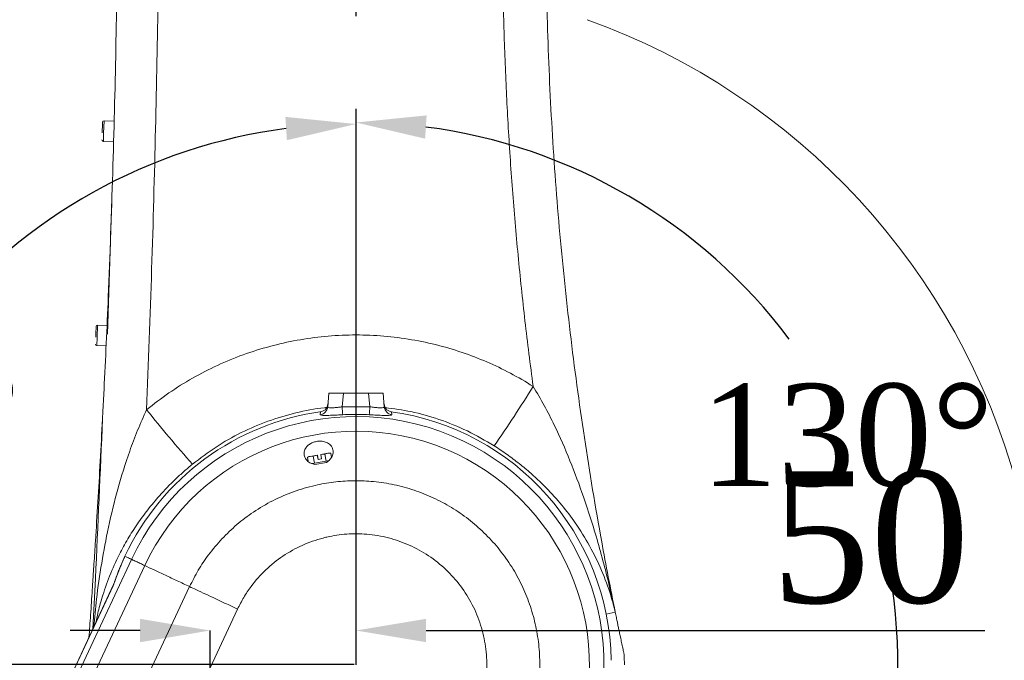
# Model space of a CAD drawing. Header units: millimetres. Extents: x 739 to 2567, y 424 to 1289.
# Tile 25 of 58: x 1993 to 2027, y 1128 to 1150. Entities that reach past the tile are written whole.
import ezdxf

# ---------------------------------------------------------------- set-up
doc = ezdxf.new("R2010")
doc.units = ezdxf.units.MM
doc.header["$PDSIZE"] = -1
doc.linetypes.add('CENTER2', pattern=[28.575, 19.05, -3.175, 3.175, -3.175])
doc.layers.add('5', color=7, linetype='Continuous', lineweight=35)
doc.styles.add('SLDTEXTSTYLE0', font='TXT', dxfattribs={"width": 0.7})
doc.styles.get("Standard").update_dxf_attribs({"font": 'times.ttf'})
doc.dimstyles.new('ISO-25', dxfattribs={"dimtxt": 3.5, "dimasz": 2.5, "dimexe": 1.25, "dimexo": 0.625, "dimtad": 1, "dimdec": 0, "dimlfac": 10, "dimtxsty": 'Standard', "dimcen": 2.5, "dimadec": 0, "dimazin": 0, "dimtfac": 1, "dimtmove": 0, "dimatfit": 3, "dimfxl": 1, "dimarcsym": 0})
doc.dimstyles.new('SLDDIMSTYLE3', dxfattribs={"dimtxt": 3.5, "dimasz": 2.4, "dimexe": 0, "dimexo": 0.0625, "dimgap": 0.875, "dimtad": 2, "dimlfac": 2, "dimrnd": 1e-09, "dimzin": 12, "dimdsep": 46, "dimtxsty": 'SLDTEXTSTYLE0', "dimsah": 1, "dimcen": 0.09, "dimadec": 0, "dimazin": 3, "dimtfac": 1, "dimtdec": 3, "dimtofl": 0, "dimtmove": 0, "dimatfit": 3, "dimfxl": 1, "dimfrac": 2, "dimtolj": 1, "dimtzin": 12, "dimarcsym": 0})

# ---------------------------------------------------------------- blocks, each defined once
blk = doc.blocks.new('*D121')
at = {"layer": '5', "color": 0, "lineweight": -2}
for p, q in [((1997.599, 1128.967), (1995.199, 1128.967)), ((1999.999, 1080.259), (1999.999, 1128.967)), ((2004.999, 1127.859), (2004.999, 1128.967)), ((2007.399, 1128.967), (2026.553, 1128.967))]:
    blk.add_line(p, q, dxfattribs=at)
at = {"layer": '5', "color": 0}
for points in [[(1997.599, 1128.567), (1997.599, 1129.367), (1999.999, 1128.967)], [(2007.399, 1129.367), (2007.399, 1128.567), (2004.999, 1128.967)]]:
    blk.add_solid(points, dxfattribs=at)
at = {"layer": 'Defpoints', "color": 0}
for p in [(1999.999, 1128.967), (2004.999, 1127.797), (1999.999, 1080.197)]:
    blk.add_point(p, dxfattribs=at)
at = {"layer": '5', "color": 0, "lineweight": 5, "insert": (2022.633, 1134.419), "char_height": 4.5, "attachment_point": 2}
blk.add_mtext('\\A1;50', dxfattribs=at)
blk = doc.blocks.new('*D122')
at = {"layer": '5', "color": 0, "lineweight": -2}
for p, q in [((2004.937, 1181.797), (1961.979, 1181.797)), ((1961.979, 1130.197), (1961.979, 1179.397)), ((2004.937, 1127.797), (1961.979, 1127.797))]:
    blk.add_line(p, q, dxfattribs=at)
at = {"layer": '5', "color": 0}
for points in [[(1962.379, 1179.397), (1961.579, 1179.397), (1961.979, 1181.797)], [(1961.579, 1130.197), (1962.379, 1130.197), (1961.979, 1127.797)]]:
    blk.add_solid(points, dxfattribs=at)
at = {"layer": 'Defpoints', "color": 0}
for p in [(1961.979, 1181.797), (2004.999, 1181.797), (2004.999, 1127.797)]:
    blk.add_point(p, dxfattribs=at)
at = {"layer": '5', "color": 0, "lineweight": 5, "insert": (1956.526, 1154.797), "char_height": 4.5, "attachment_point": 2, "rotation": 90}
blk.add_mtext('\\A1;540', dxfattribs=at)
blk = doc.blocks.new('*D126')
at = {"layer": '5', "color": 0, "lineweight": -2}
for p, q in [((2005.062, 1251.877), (2144.149, 1251.877)), ((2144.149, 1249.477), (2144.149, 1082.197)), ((2011.062, 1079.797), (2144.149, 1079.797))]:
    blk.add_line(p, q, dxfattribs=at)
at = {"layer": '5', "color": 0}
for points in [[(2144.549, 1249.477), (2143.749, 1249.477), (2144.149, 1251.877)], [(2143.749, 1082.197), (2144.549, 1082.197), (2144.149, 1079.797)]]:
    blk.add_solid(points, dxfattribs=at)
at = {"layer": 'Defpoints', "color": 0}
for p in [(2004.999, 1251.877), (2011, 1079.797), (2144.149, 1079.797)]:
    blk.add_point(p, dxfattribs=at)
at = {"layer": '5', "color": 0, "lineweight": 5, "insert": (2138.683, 1165.837), "char_height": 4.5, "attachment_point": 2, "rotation": 90}
blk.add_mtext('\\A1;1720.8', dxfattribs=at)
blk = doc.blocks.new('*D129')
at = {"color": 0, "lineweight": -2}
for p, q in [((2010.899, 1197.897), (1868.956, 1197.897)), ((1869.956, 1195.497), (1869.956, 1142.551)), ((1869.956, 1082.997), (1869.956, 1135.942)), ((1984.489, 1080.597), (1868.956, 1080.597))]:
    blk.add_line(p, q, dxfattribs=at)
at = {"color": 0}
for points in [[(1870.356, 1195.497), (1869.556, 1195.497), (1869.956, 1197.897)], [(1869.556, 1082.997), (1870.356, 1082.997), (1869.956, 1080.597)]]:
    blk.add_solid(points, dxfattribs=at)
at = {"layer": 'Defpoints', "color": 0}
for p in [(2010.899, 1197.897), (1869.956, 1080.597), (1984.489, 1080.597)]:
    blk.add_point(p, dxfattribs=at)
at = {"color": 0, "lineweight": 5, "insert": (1869.956, 1139.247), "char_height": 3.5, "attachment_point": 5}
blk.add_mtext('1181', dxfattribs=at)
blk = doc.blocks.new('*D132')
at = {"color": 0, "lineweight": -2}
for start, end in [(97.4283, 140.8941), (164.0969, 182.5717)]:
    blk.add_arc((2004.999, 1127.797), 18.525, start, end, dxfattribs=at)
at = {"color": 0}
for points in [[(2002.63, 1145.767), (2002.578, 1146.565), (2004.999, 1146.321)], [(1986.095, 1126.922), (1986.891, 1127.009), (1986.756, 1124.58)]]:
    blk.add_solid(points, dxfattribs=at)
at = {"layer": 'Defpoints', "color": 0}
for p in [(2004.999, 1181.797), (1994.82, 1143.274), (2004.999, 1127.797), (2004.999, 1127.797), (1882.804, 1106.25)]:
    blk.add_point(p, dxfattribs=at)
at = {"color": 0, "lineweight": 5, "insert": (1988.478, 1136.177), "char_height": 3.5, "attachment_point": 5}
blk.add_mtext('100%%d', dxfattribs=at)
blk = doc.blocks.new('*D147')
at = {"color": 0, "lineweight": -2}
for start, end in [(36.9052, 82.5925), (327.4075, 14.1667)]:
    blk.add_arc((2004.999, 1127.797), 18.577, start, end, dxfattribs=at)
at = {"color": 0}
for points in [[(2007.42, 1146.617), (2007.368, 1145.819), (2004.999, 1146.373)], [(2020.328, 1118.027), (2020.973, 1117.553), (2019.229, 1115.856)]]:
    blk.add_solid(points, dxfattribs=at)
at = {"layer": 'Defpoints', "color": 0}
for p in [(2004.999, 1181.797), (2017.234, 1141.775), (2004.999, 1127.797), (2004.999, 1127.797), (2106.578, 1042.562)]:
    blk.add_point(p, dxfattribs=at)
at = {"color": 0, "lineweight": 5, "insert": (2021.835, 1135.647), "char_height": 3.5, "attachment_point": 5}
blk.add_mtext('130%%d', dxfattribs=at)

msp = doc.modelspace()

# ---------------------------------------------------------------- linework, layer by layer
at = {"color": 1, "linetype": 'CENTER2'}
msp.add_line((2004.999062, 1127.796605), (2004.999062, 1181.796605), dxfattribs=at)
at = {"color": 8, "linetype": 'Continuous', "lineweight": 5}
for p, q in [((1996.359999, 1146.427157), (1996.346702, 1146.004057)), ((1996.346702, 1146.004057), (1996.338011, 1145.727503)), ((1996.140123, 1139.430611), (1996.126827, 1139.007511)), ((1996.126827, 1139.007511), (1996.118136, 1138.730957))]:
    msp.add_line(p, q, dxfattribs=at)
at = {"color": 7, "linetype": 'Continuous', "lineweight": 5}
for p, q in [((1996.709826, 1146.416163), (1996.359999, 1146.427157)), ((1996.338011, 1145.727503), (1996.687839, 1145.716509)), ((1996.480527, 1139.119765), (1996.6268, 1143.774227)), ((1996.462022, 1139.420495), (1996.140123, 1139.430611)), ((1996.118136, 1138.730957), (1996.431109, 1138.721121)), ((2004.028358, 1136.631466), (2004.069053, 1137.096605)), ((2004.069053, 1137.096605), (2004.56715, 1137.096605)), ((2004.56715, 1137.096605), (2004.526522, 1136.632224)), ((2004.56715, 1137.096605), (2005.430974, 1137.096605)), ((2005.471603, 1136.632208), (2005.430974, 1137.096605)), ((2005.430974, 1137.096605), (2005.929071, 1137.096605)), ((2005.929071, 1137.096605), (2005.969773, 1136.631373)), ((2004.526522, 1136.632224), (2005.471603, 1136.632208)), ((2003.386747, 1134.924924), (2003.335936, 1134.901231)), ((2003.335953, 1134.901236), (2003.431809, 1134.93287)), ((2003.431809, 1134.93287), (2003.386747, 1134.924924)), ((2003.67013, 1134.974892), (2003.431809, 1134.93287)), ((2003.431809, 1134.93287), (2003.532704, 1134.935928)), ((2003.532704, 1134.935928), (2003.670334, 1134.973539)), ((2003.532704, 1134.935928), (2003.573597, 1134.704014)), ((2003.67013, 1134.974892), (2003.674556, 1134.975673)), ((2003.670334, 1134.973539), (2003.67013, 1134.974892)), ((2003.696144, 1134.827165), (2003.670334, 1134.973539)), ((2003.674556, 1134.975673), (2003.674827, 1134.974331)), ((2003.674827, 1134.974331), (2003.700637, 1134.827957)), ((2004.028804, 1135.038136), (2003.788304, 1134.99573)), ((2003.788304, 1134.99573), (2003.788508, 1134.994376)), ((2003.788508, 1134.994376), (2003.930701, 1135.006106)), ((2003.788508, 1134.994376), (2003.814318, 1134.848003)), ((2003.930701, 1135.006106), (2004.028804, 1135.038136)), ((2003.930701, 1135.006106), (2003.971594, 1134.774192)), ((2004.076113, 1135.046478), (2004.028804, 1135.038136)), ((2004.028804, 1135.038136), (2004.131946, 1135.041591)), ((2004.131964, 1135.041592), (2004.076113, 1135.046478)), ((2004.131946, 1135.041591), (2004.156996, 1134.899527)), ((2003.335953, 1134.901236), (2003.360704, 1134.760865)), ((2003.573597, 1134.704014), (2003.475221, 1134.686668)), ((2003.772596, 1134.739103), (2003.573597, 1134.704014)), ((2003.984441, 1134.725686), (2003.582455, 1134.654805)), ((2003.696144, 1134.827165), (2003.814318, 1134.848003)), ((2003.971594, 1134.774192), (2003.772596, 1134.739103)), ((2004.072217, 1134.791934), (2003.971594, 1134.774192)), ((1993.612183, 1123.533092), (1997.30297, 1131.404972)), ((1993.9871, 1123.155025), (1997.755637, 1131.192736)), ((1996.678761, 1130.516601), (1993.469629, 1123.672015)), ((1996.669684, 1130.493778), (1993.470963, 1123.671399)), ((1995.26118, 1121.870238), (1999.293939, 1130.471492)), ((1996.623652, 1120.496317), (2000.938963, 1129.700211)), ((2013.575695, 1129.529772), (2013.886593, 1129.592599)), ((2013.887733, 1129.592829), (2013.886593, 1129.592599)), ((2013.888371, 1129.592958), (2013.887733, 1129.592829))]:
    msp.add_line(p, q, dxfattribs=at)
at = {"color": 7, "linetype": 'Continuous', "lineweight": 5, "flags": 128}
msp.add_lwpolyline([(1996.723369, 1130.638332), (1996.920531, 1131.158129), (1997.076622, 1131.511096)], dxfattribs=at)
at = {"color": 7, "linetype": 'Continuous', "lineweight": 5}
for centre, radius, start, end in [((1996.358428, 1146.377182), 0.05, 88.2, 178.2), ((1996.339582, 1145.777478), 0.05, 178.2, 268.2), ((1996.138553, 1139.380636), 0.05, 88.2, 178.2), ((1996.119706, 1138.780932), 0.05, 178.2, 268.2), ((1970.412619, 1162.452481), 47.792546, 325.3702819, 328.2907782), ((2003.73052, 1136.657969), 0.299015, 277.9466204, 354.9150535), ((2022.298678, 1137.533852), 17.795012, 182.9042781, 183.7813095), ((1987.711745, 1137.533766), 17.782726, 356.2163003, 357.0939411), ((2006.267612, 1136.657875), 0.299016, 185.0848837, 262.0502071), ((2004.999062, 1127.796605), 8.75, 97.6757943, 154.8801351), ((2004.999062, 1127.796605), 8.5, 339.8801351, 154.8801351), ((2029.557498, 1161.768852), 40.547283, 218.4890717, 221.9385488), ((2004.999062, 1127.796605), 8.75, 0.9822635, 82.1927997), ((2004.999062, 1127.796605), 8, 339.8801351, 154.8801349), ((1996.226242, 1130.729266), 0.5, 334.8415445, 341.5098558), ((2004.999062, 1127.796605), 9.2, 0, 2.2122486)]:
    msp.add_arc(centre, radius, start, end, dxfattribs=at)
for points, knots in [([(2011.893605, 1162.365547), (2011.85541, 1161.867811), (2011.724793, 1160.165698), (2011.576593, 1157.253283), (2011.50056, 1153.628747), (2011.538559, 1150.003544), (2011.688693, 1146.383008), (2011.951317, 1142.770032), (2012.325226, 1139.167441), (2012.809672, 1135.578079), (2013.340532, 1132.387123), (2013.724613, 1130.396708), (2013.88837, 1129.59296), (2013.888371, 1129.592958)], [0, 0, 0, 0, 0.045460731, 0.15546265, 0.265518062, 0.375573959, 0.485576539, 0.595479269, 0.705434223, 0.815389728, 0.925293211, 0.999999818, 1, 1, 1, 1]), ([(1996.308238, 1136.221247), (1996.309895, 1136.252881), (1996.313238, 1136.316715), (1996.323757, 1136.518712), (1996.339039, 1136.815919), (1996.37918, 1137.612284), (1996.436225, 1138.805311), (1996.544501, 1141.282487), (1996.665986, 1144.644503), (1996.773121, 1148.892122), (1996.830982, 1153.007349), (1996.848181, 1156.990939), (1996.826981, 1159.556861), (1996.816381, 1160.839795)], [0, 0, 0, 0, 0.004193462, 0.008461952, 0.024658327, 0.040871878, 0.105529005, 0.170201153, 0.342583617, 0.514986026, 0.687382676, 0.84369462, 1, 1, 1, 1]), ([(1998.257994, 1155.362518), (1998.245793, 1153.828564), (1998.22139, 1150.760529), (1998.129737, 1146.088204), (1998.001208, 1141.345577), (1997.880437, 1138.137649), (1997.82005, 1136.533628)], [0, 0, 0, 0, 0.244332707, 0.488685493, 0.744333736, 1, 1, 1, 1]), ([(2011.071005, 1137.332308), (2010.975077, 1138.079625), (2010.783221, 1139.574259), (2010.549389, 1141.823711), (2010.3553, 1144.077935), (2010.206765, 1146.311594), (2010.101063, 1148.522547), (2010.037881, 1150.710982), (2010.012407, 1152.901281), (2010.029912, 1154.362059), (2010.038664, 1155.092447)], [0, 0, 0, 0, 0.126933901, 0.253867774, 0.380985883, 0.508103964, 0.630993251, 0.753882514, 0.876941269, 1, 1, 1, 1]), ([(1996.308288, 1146.373519), (1996.308313, 1146.374287), (1996.30838, 1146.376425), (1996.307247, 1146.340377), (1996.305701, 1146.291172), (1996.304183, 1146.242892), (1996.302465, 1146.188224), (1996.300071, 1146.112042), (1996.298241, 1146.053805), (1996.297056, 1146.016095)], [0, 0, 0, 0, 0.118259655, 0.32938616, 0.444207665, 0.559129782, 0.673951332, 0.788873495, 1, 1, 1, 1]), ([(1996.088413, 1139.376974), (1996.088437, 1139.377741), (1996.088504, 1139.379879), (1996.087372, 1139.343831), (1996.085825, 1139.294626), (1996.084308, 1139.246346), (1996.08259, 1139.191678), (1996.080196, 1139.115496), (1996.078366, 1139.057259), (1996.077181, 1139.019549)], [0, 0, 0, 0, 0.118259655, 0.32938616, 0.444207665, 0.559129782, 0.673951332, 0.788873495, 1, 1, 1, 1]), ([(1997.82005, 1136.533628), (1998.071509, 1136.728873), (1998.575327, 1137.12006), (1999.390868, 1137.623714), (2000.241979, 1138.062766), (2001.126837, 1138.427271), (2002.039627, 1138.714406), (2002.974399, 1138.924202), (2003.923356, 1139.055678), (2004.878874, 1139.107117), (2005.835208, 1139.075906), (2006.786588, 1138.964588), (2007.725382, 1138.774615), (2008.626546, 1138.51228), (2009.484108, 1138.181494), (2010.29932, 1137.796535), (2010.813912, 1137.486969), (2011.071005, 1137.332308)], [0, 0, 0, 0, 0.067341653, 0.134923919, 0.202506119, 0.269847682, 0.337189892, 0.404772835, 0.472355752, 0.539697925, 0.607028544, 0.674599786, 0.742171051, 0.809501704, 0.872967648, 0.936534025, 1, 1, 1, 1]), ([(2011.071005, 1137.332308), (2011.200284, 1137.11457), (2011.458916, 1136.678966), (2011.888227, 1135.830194), (2012.347997, 1134.787758), (2012.858201, 1133.413593), (2013.33671, 1131.884828), (2013.652168, 1130.650608), (2013.816554, 1129.924066), (2013.856599, 1129.74104), (2013.874452, 1129.657761), (2013.882778, 1129.617628), (2013.886492, 1129.59904), (2013.887733, 1129.592829)], [0, 0, 0, 0, 0.090673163, 0.181399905, 0.341371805, 0.501431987, 0.713068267, 0.924744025, 0.966787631, 0.985361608, 0.993179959, 0.997721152, 1, 1, 1, 1]), ([(2003.779946, 1136.460511), (2003.812909, 1136.468456), (2003.878836, 1136.484345), (2003.96002, 1136.547832), (2004.018665, 1136.631858), (2004.030938, 1136.697843), (2004.037032, 1136.73061)], [0, 0, 0, 0, 0.250822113, 0.5016419, 0.752528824, 1, 1, 1, 1]), ([(2004.028358, 1136.631466), (2004.032653, 1136.621845), (2004.041192, 1136.602718), (2004.12363, 1136.59378), (2004.247359, 1136.599301), (2004.389011, 1136.614083), (2004.48507, 1136.626755), (2004.526522, 1136.632224)], [0, 0, 0, 0, 0.213495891, 0.424459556, 0.631894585, 0.841151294, 1, 1, 1, 1]), ([(2005.471603, 1136.632208), (2005.528185, 1136.624815), (2005.640948, 1136.610082), (2005.792012, 1136.596141), (2005.904446, 1136.594859), (2005.963195, 1136.607699), (2005.967834, 1136.624394), (2005.969773, 1136.631373)], [0, 0, 0, 0, 0.216138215, 0.430749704, 0.641540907, 0.850150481, 1, 1, 1, 1]), ([(2005.961091, 1136.730613), (2005.967324, 1136.697361), (2005.979789, 1136.630858), (2006.039208, 1136.546661), (2006.120335, 1136.483936), (2006.185753, 1136.468277), (2006.218177, 1136.460515)], [0, 0, 0, 0, 0.25112492, 0.502253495, 0.753286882, 1, 1, 1, 1]), ([(2003.771859, 1136.361825), (2003.773655, 1136.383639), (2003.776982, 1136.424058), (2003.779012, 1136.449021), (2003.779946, 1136.460511)], [0, 0, 0, 0, 0.5397047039, 1, 1, 1, 1]), ([(2004.542405, 1136.3603), (2004.478635, 1136.356924), (2004.329886, 1136.349049), (2004.111595, 1136.338965), (2003.921815, 1136.334818), (2003.794352, 1136.340745), (2003.779363, 1136.354792), (2003.771859, 1136.361825)], [0, 0, 0, 0, 0.155710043, 0.363209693, 0.572015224, 0.785723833, 1, 1, 1, 1]), ([(2005.45571, 1136.360284), (2005.255589, 1136.367507), (2004.95106, 1136.378499), (2004.64674, 1136.364946), (2004.542405, 1136.3603)], [0, 0, 0, 0, 0.657152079, 1, 1, 1, 1]), ([(2006.226257, 1136.361733), (2006.222669, 1136.35662), (2006.214032, 1136.344312), (2006.122315, 1136.335435), (2005.949869, 1136.336678), (2005.717779, 1136.346438), (2005.542848, 1136.35568), (2005.45571, 1136.360284)], [0, 0, 0, 0, 0.15002332, 0.361109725, 0.574029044, 0.787814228, 1, 1, 1, 1]), ([(2006.218177, 1136.460515), (2006.219109, 1136.448996), (2006.221134, 1136.423969), (2006.224461, 1136.383549), (2006.226257, 1136.361733)], [0, 0, 0, 0, 0.460280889, 1, 1, 1, 1]), ([(1995.981399, 1130.734378), (1995.982813, 1130.755597), (1995.985915, 1130.802132), (1995.997508, 1130.976702), (1996.015427, 1131.249132), (1996.040603, 1131.63724), (1996.085364, 1132.337973), (1996.148611, 1133.366074), (1996.230058, 1134.762116), (1996.282183, 1135.734971), (1996.308238, 1136.221247)], [0, 0, 0, 0, 0.021043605, 0.046151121, 0.1208242, 0.195736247, 0.270661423, 0.51369037, 0.756920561, 1, 1, 1, 1]), ([(2003.984441, 1134.725686), (2004.028396, 1134.756995), (2004.116002, 1134.819396), (2004.192908, 1134.943874), (2004.227198, 1135.088125), (2004.193426, 1135.247053), (2004.084311, 1135.372278), (2003.92773, 1135.442544), (2003.768484, 1135.462473), (2003.611037, 1135.442431), (2003.477093, 1135.395118), (2003.365338, 1135.325614), (2003.268816, 1135.223586), (2003.214265, 1135.090358), (2003.222419, 1134.932515), (2003.302001, 1134.794044), (2003.431688, 1134.694794), (2003.536942, 1134.666877), (2003.582455, 1134.654805)], [0, 0, 0, 0, 0.0572049, 0.114013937, 0.182848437, 0.26564576, 0.353537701, 0.40933915, 0.465508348, 0.513412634, 0.556812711, 0.601358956, 0.651353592, 0.724228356, 0.798153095, 0.88486425, 0.950213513, 1, 1, 1, 1]), ([(2013.886593, 1129.592599), (2013.885352, 1129.599242), (2013.882908, 1129.612334), (2013.879302, 1129.629406), (2013.873324, 1129.656241), (2013.859279, 1129.714643), (2013.823765, 1129.854189), (2013.708253, 1130.268502), (2013.477601, 1130.925231), (2013.082462, 1131.762787), (2012.624962, 1132.517962), (2012.124938, 1133.191694), (2011.601013, 1133.787422), (2011.083815, 1134.284944), (2010.602102, 1134.685662), (2010.182216, 1135.002244), (2009.886081, 1135.19647), (2009.73832, 1135.293381)], [0, 0, 0, 0, 0.002600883, 0.00512515, 0.006246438, 0.013256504, 0.030998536, 0.071749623, 0.209383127, 0.347251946, 0.484740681, 0.591586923, 0.698647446, 0.805204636, 0.870127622, 0.935198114, 1, 1, 1, 1]), ([(1999.293939, 1130.471492), (1999.389795, 1130.660975), (1999.581508, 1131.039943), (1999.952671, 1131.588389), (2000.392855, 1132.115277), (2000.907509, 1132.605754), (2001.489728, 1133.049011), (2002.139947, 1133.429324), (2002.850381, 1133.73639), (2003.551721, 1133.943487), (2004.228847, 1134.061549), (2004.87165, 1134.107816), (2005.537653, 1134.088106), (2006.21951, 1133.99211), (2006.907459, 1133.815498), (2007.570879, 1133.563807), (2008.200369, 1133.238197), (2008.789409, 1132.845732), (2009.332845, 1132.389626), (2009.821403, 1131.872946), (2010.250197, 1131.303857), (2010.612027, 1130.69171), (2010.900108, 1130.043352), (2011.114195, 1129.368701), (2011.253118, 1128.673226), (2011.311439, 1127.965083), (2011.290653, 1127.253552), (2011.200218, 1126.625239), (2011.071326, 1126.08363), (2010.967955, 1125.781198), (2010.91627, 1125.629981)], [0, 0, 0, 0, 0.033091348, 0.066182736, 0.103023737, 0.139982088, 0.176822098, 0.216911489, 0.257154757, 0.297246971, 0.330666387, 0.364172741, 0.397590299, 0.434401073, 0.471330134, 0.508141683, 0.544827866, 0.581629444, 0.618315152, 0.655244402, 0.692292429, 0.729220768, 0.765905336, 0.802706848, 0.839393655, 0.876281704, 0.91328873, 0.950176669, 0.975088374, 1, 1, 1, 1]), ([(2009.209849, 1126.25402), (2009.278803, 1126.471314), (2009.424251, 1126.929661), (2009.501051, 1127.6631), (2009.462112, 1128.421165), (2009.292178, 1129.160777), (2009.004028, 1129.862828), (2008.598476, 1130.506102), (2008.092155, 1131.073545), (2007.497028, 1131.544862), (2006.833563, 1131.912205), (2006.116551, 1132.160899), (2005.390716, 1132.28415), (2004.678563, 1132.286803), (2004.178803, 1132.212653), (2003.667804, 1132.08786), (2003.147429, 1131.903644), (2002.483369, 1131.535427), (2001.891502, 1131.058462), (2001.455105, 1130.565244), (2001.143775, 1130.104921), (2001.007234, 1129.835114), (2000.938963, 1129.700211)], [0, 0, 0, 0, 0.049891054, 0.10523683, 0.160581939, 0.215695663, 0.270806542, 0.326220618, 0.381635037, 0.436768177, 0.491902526, 0.547147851, 0.602393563, 0.652555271, 0.702719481, 0.712688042, 0.7679008, 0.823111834, 0.878430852, 0.933750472, 0.966875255, 1, 1, 1, 1]), ([(1997.076604, 1131.511105), (1997.051249, 1131.456106), (1996.99343, 1131.330688), (1996.921626, 1131.162167), (1996.859994, 1131.010182), (1996.782657, 1130.809302), (1996.734275, 1130.668872), (1996.69981, 1130.568836)], [0, 0, 0, 0, 0.124083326, 0.282952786, 0.442714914, 0.603015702, 1, 1, 1, 1]), ([(1997.30297, 1131.404972), (1997.255016, 1131.427455), (1997.15912, 1131.472417), (1997.104107, 1131.49821), (1997.076604, 1131.511105)], [0, 0, 0, 0, 0.50005887, 1, 1, 1, 1]), ([(1997.755637, 1131.192736), (1997.704961, 1131.216495), (1997.603637, 1131.264002), (1997.451821, 1131.335182), (1997.337955, 1131.388569), (1997.314621, 1131.399509), (1997.30297, 1131.404972)], [0, 0, 0, 0, 0.251172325, 0.502209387, 0.751452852, 1, 1, 1, 1]), ([(1999.293939, 1130.471492), (1999.152977, 1130.537583), (1998.871049, 1130.669767), (1998.461572, 1130.861753), (1998.064298, 1131.048018), (1997.85853, 1131.144493), (1997.755637, 1131.192736)], [0, 0, 0, 0, 0.2502774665, 0.5005589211, 0.7502569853, 1, 1, 1, 1]), ([(1995.981126, 1130.734396), (1995.973197, 1130.610184), (1995.946757, 1130.195989), (1995.901846, 1129.530378), (1995.862786, 1128.989446), (1995.844588, 1128.737438)], [0, 0, 0, 0, 0.186187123, 0.620861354, 1, 1, 1, 1]), ([(1996.69981, 1130.568836), (1996.696595, 1130.559848), (1996.689504, 1130.540023), (1996.676967, 1130.510577), (1996.669923, 1130.49433), (1996.669684, 1130.493778)], [0, 0, 0, 0, 0.444840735, 0.981139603, 1, 1, 1, 1]), ([(2000.938963, 1129.700211), (2000.813525, 1129.759023), (2000.559013, 1129.878353), (2000.189436, 1130.051632), (1999.838683, 1130.216085), (1999.53648, 1130.357775), (1999.368985, 1130.436306), (1999.293939, 1130.471492)], [0, 0, 0, 0, 0.2043620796, 0.414650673, 0.6190127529, 0.8293013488, 1, 1, 1, 1]), ([(2014.191345, 1128.151801), (2014.191322, 1128.15191), (2014.191263, 1128.152179), (2014.178387, 1128.211613), (2014.151838, 1128.334552), (2014.110864, 1128.52579), (2014.07038, 1128.716335), (2014.0348, 1128.885132), (2014.003487, 1129.034707), (2013.976142, 1129.166026), (2013.944649, 1129.318227), (2013.914488, 1129.464931), (2013.894496, 1129.56293), (2013.888371, 1129.592958)], [0, 0, 0, 0, 0.111691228, 0.274973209, 0.500384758, 0.656324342, 0.764638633, 0.840450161, 0.880594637, 0.921240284, 0.953278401, 0.985683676, 1, 1, 1, 1])]:
    msp.add_open_spline(points, degree=3, knots=knots, dxfattribs=at)
at = {"color": 8, "linetype": 'Continuous', "lineweight": 5}
for points, knots in [([(2003.993537, 1136.606969), (2003.966884, 1136.605268), (2003.60845, 1136.582396), (2002.929824, 1136.434376), (2001.973285, 1136.158607), (2001.058365, 1135.761231), (2000.18741, 1135.274358), (1999.659465, 1134.871077), (1999.395913, 1134.669758)], [0, 0, 0, 0, 0.015842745, 0.213053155, 0.409635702, 0.606214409, 0.803420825, 1, 1, 1, 1]), ([(2009.73832, 1135.293381), (2009.435054, 1135.471333), (2008.828521, 1135.827236), (2007.865019, 1136.210195), (2006.9216, 1136.480527), (2006.299242, 1136.565416), (2006.005496, 1136.605483)], [0, 0, 0, 0, 0.2640956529, 0.5281911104, 0.777311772, 1, 1, 1, 1]), ([(1996.008416, 1129.086858), (1996.037489, 1129.405541), (1996.104412, 1130.13912), (1996.27184, 1131.27766), (1996.509802, 1132.536831), (1996.820241, 1133.81774), (1997.165399, 1134.925052), (1997.503496, 1135.83088), (1997.714549, 1136.299417), (1997.82005, 1136.533628)], [0, 0, 0, 0, 0.1253310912, 0.2885007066, 0.4515643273, 0.6268356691, 0.8020168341, 0.9010325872, 1, 1, 1, 1]), ([(1995.978823, 1129.023739), (1996.007915, 1129.598563), (1996.129307, 1131.997053), (1996.230953, 1134.396701), (1996.308238, 1136.221247)], [0, 0, 0, 0, 0.239660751, 1, 1, 1, 1]), ([(1999.395913, 1134.669758), (1999.295662, 1134.585888), (1999.095137, 1134.418129), (1998.707289, 1134.060315), (1998.286215, 1133.624605), (1997.85622, 1133.108751), (1997.494346, 1132.613709), (1997.1703, 1132.104328), (1996.84463, 1131.510488), (1996.539238, 1130.837434), (1996.30506, 1130.154898), (1996.158544, 1129.633541), (1996.104075, 1129.352821), (1996.083572, 1129.247153)], [0, 0, 0, 0, 0.054496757, 0.10900585, 0.221004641, 0.311743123, 0.402520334, 0.496143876, 0.589787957, 0.722092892, 0.854431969, 0.945205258, 1, 1, 1, 1]), ([(1996.669684, 1130.493778), (1996.671726, 1130.498902), (1996.675045, 1130.50723), (1996.677874, 1130.51431), (1996.678968, 1130.517047), (1996.67883, 1130.516701), (1996.678786, 1130.516591)], [0, 0, 0, 0, 0.4525547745, 0.7355674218, 0.9156692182, 1, 1, 1, 1])]:
    msp.add_open_spline(points, degree=3, knots=knots, dxfattribs=at)
at = {"layer": '5', "lineweight": 5}
for radius, start, end in [(124.080311, 315, 195), (23.475945, 320, 70.2786257)]:
    msp.add_arc((2004.999062, 1127.796605), radius, start, end, dxfattribs=at)

# ---------------------------------------------------------------- dimensions: what is measured, and where the dimension line sits
at = {"color": 3, "lineweight": 5}
dim = msp.add_linear_dim(base=(1869.955761, 1080.596605), p1=(2010.899062, 1197.896605), p2=(1984.488587, 1080.596605), angle=90, text='1181', dimstyle='ISO-25', override={"dimtxt": 3.5, "dimasz": 2.4, "dimexe": 1, "dimexo": 0, "dimgap": 1.524, "dimtad": 1, "dimjust": 0, "dimtih": 1, "dimtoh": 1, "dimdec": 2, "dimlfac": 5, "dimzin": 0, "dimpost": '<>', "dimse1": 0, "dimse2": 0, "dimsd1": 0, "dimsd2": 0, "dimadec": 2, "dimtdec": 3, "dimtofl": 1, "dimtvp": 0.1, "dimtzin": 0}, dxfattribs=at)
dim.commit()
dim.dimension.update_dxf_attribs({"geometry": '*D129', "text_midpoint": (1869.955761, 1139.246605), "dimtype": 160})
dim = msp.add_angular_dim_2l(base=(1994.819572, 1143.273767), line1=((2004.999062, 1127.796605), (1882.803809, 1106.250285)), line2=((2004.999062, 1127.796605), (2004.999062, 1181.796605)), dimstyle='ISO-25', override={"dimasz": 2.4, "dimexe": 1, "dimexo": 0, "dimgap": 1.524, "dimtih": 1, "dimtoh": 1, "dimlfac": 2.5, "dimzin": 0, "dimpost": '<>', "dimtdec": 3, "dimtvp": 0.1, "dimtzin": 0}, dxfattribs=at)
dim.commit()
dim.dimension.update_dxf_attribs({"geometry": '*D132', "text_midpoint": (1988.4783, 1136.176878), "dimtype": 162})
dim = msp.add_angular_dim_2l(base=(2017.23416, 1141.774758), line1=((2004.999062, 1127.796605), (2004.999062, 1181.796605)), line2=((2004.999062, 1127.796605), (2106.578077, 1042.56169)), dimstyle='ISO-25', override={"dimasz": 2.4, "dimexe": 1, "dimexo": 0, "dimgap": 1.524, "dimtih": 1, "dimtoh": 1, "dimlfac": 2.5, "dimzin": 0, "dimpost": '<>', "dimtdec": 3, "dimtvp": 0.1, "dimtzin": 0}, dxfattribs=at)
dim.commit()
dim.dimension.update_dxf_attribs({"geometry": '*D147', "text_midpoint": (2021.83509, 1135.647373)})
at = {"layer": '5', "color": 3, "lineweight": 5}
dim = msp.add_linear_dim(base=(2144.149062, 1079.796605), p1=(2004.999062, 1251.876916), p2=(2010.999747, 1079.796605), angle=90, text='1720.8', dimstyle='SLDDIMSTYLE3', override={"dimtxt": 4.5, "dimgap": 0.875, "dimtad": 1, "dimdec": 0, "dimlfac": 2, "dimpost": '<>', "dimtxsty": 'Standard', "dimse1": 0, "dimse2": 0, "dimsd1": 0, "dimsd2": 0, "dimtofl": 0, "dimtvp": 0.1, "dimfrac": 0}, dxfattribs=at)
dim.commit()
dim.dimension.update_dxf_attribs({"geometry": '*D126', "text_midpoint": (2144.149062, 1165.83676), "dimtype": 160})
at = {"layer": '5', "color": 1, "lineweight": 5}
dim = msp.add_linear_dim(base=(1961.978578, 1181.796605), p1=(2004.999062, 1127.796605), p2=(2004.999062, 1181.796605), angle=90, text='540', dimstyle='SLDDIMSTYLE3', override={"dimtxt": 4.5, "dimtad": 1, "dimdec": 0, "dimpost": '<>', "dimtxsty": 'Standard', "dimtvp": 0.1, "dimfrac": 0}, dxfattribs=at)
dim.commit()
dim.dimension.update_dxf_attribs({"geometry": '*D122', "text_midpoint": (1961.978578, 1154.796605), "dimtype": 160})
dim = msp.add_linear_dim(base=(1999.999062, 1128.966536), p1=(2004.999062, 1127.796605), p2=(1999.999062, 1080.196605), text='50', dimstyle='SLDDIMSTYLE3', override={"dimtxt": 4.5, "dimtad": 1, "dimdec": 0, "dimpost": '<>', "dimtxsty": 'Standard', "dimtvp": 0.1, "dimfrac": 0}, dxfattribs=at)
dim.commit()
dim.dimension.update_dxf_attribs({"geometry": '*D121', "text_midpoint": (2022.632739, 1128.966536), "dimtype": 160})

doc.saveas('drawing.dxf')
